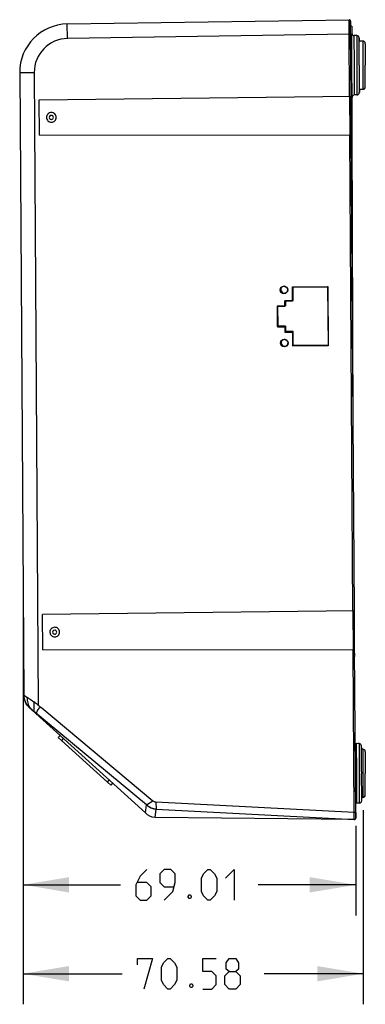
# Model space of a CAD drawing. Header units: inches. Extents: x 0 to 17, y 0 to 11.
# Tile 13 of 35: x 7.8 to 9.2, y 3.1 to 7.1. Entities that reach past the tile are written whole.
import ezdxf

# ---------------------------------------------------------------- set-up
doc = ezdxf.new("R2010")
doc.units = ezdxf.units.IN
doc.header["$LTSCALE"] = 0.935
doc.header["$MEASUREMENT"] = 0
doc.layers.get('0').update_dxf_attribs({"linetype": 'CONTINUOUS'})
doc.styles.add('TEXTSTYLE_2', font='txt', dxfattribs={"width": 0.8})
doc.dimstyles.new('DIMSTYLE_1', dxfattribs={"dimtxt": 0.125, "dimasz": 0.1875, "dimexe": 0.125, "dimexo": 0.0625, "dimgap": 0.0625, "dimtad": 0, "dimtih": 1, "dimtoh": 1, "dimlfac": 2, "dimzin": 4, "dimdsep": 46, "dimtxsty": 'TEXTSTYLE_2', "dimblk": '_FILLED', "dimblk1": '_FILLED', "dimblk2": '_FILLED', "dimcen": 0.09, "dimazin": 1, "dimtfac": 1, "dimtofl": 0, "dimtmove": 0, "dimatfit": 3, "dimldrblk": '_FILLED', "dimfxl": 1, "dimtolj": 1, "dimtzin": 4, "dimarcsym": 0})

# ---------------------------------------------------------------- blocks, each defined once
blk = doc.blocks.new('_FILLED')
at = {"color": 0, "linetype": 'ByBlock'}
blk.add_solid([(0, 0), (-1, 0.167), (-1, -0.167)], dxfattribs=at)
blk = doc.blocks.new('*D3')
at = {"color": 2, "linetype": 'Continuous', "transparency": 16777216}
for p, q in [((7.808, 4.7419), (7.808, 3.4745)), ((9.1666, 3.8399), (9.1666, 3.4745)), ((7.808, 3.5995), (8.2061, 3.5995)), ((9.1666, 3.5995), (8.7686, 3.5995))]:
    blk.add_line(p, q, dxfattribs=at)
at = {"color": 2, "linetype": 'Continuous', "transparency": 16777216, "xscale": 0.1875, "yscale": 0.1875, "zscale": 0.1875, "rotation": 180}
blk.add_blockref('_FILLED', (7.808, 3.5995), dxfattribs=at)
at = {"color": 2, "linetype": 'Continuous', "transparency": 16777216, "xscale": 0.1875, "yscale": 0.1875, "zscale": 0.1875}
blk.add_blockref('_FILLED', (9.1666, 3.5995), dxfattribs=at)
at = {"color": 2, "linetype": 'Continuous', "transparency": 16777216, "insert": (8.4873, 3.662), "char_height": 0.125, "width": 0.65625, "attachment_point": 2, "line_spacing_factor": 0.9, "style": 'TEXTSTYLE_2'}
blk.add_mtext('{\\ftxt;\\W0.0001;\\H0.0001;\\~}{\\ftxt;\\W3.5;\\H0.125; }{\\ftxt;\\W0.0001;\\H0.0001;\\~}', dxfattribs=at)
blk = doc.blocks.new('*D4')
at = {"color": 2, "linetype": 'Continuous', "transparency": 16777216}
for p, q in [((7.8078, 4.7803), (7.8078, 3.1113)), ((9.1972, 3.904), (9.1972, 3.1113)), ((7.8078, 3.2363), (8.2123, 3.2363)), ((9.1972, 3.2363), (8.7927, 3.2363))]:
    blk.add_line(p, q, dxfattribs=at)
at = {"color": 2, "linetype": 'Continuous', "transparency": 16777216, "xscale": 0.1875, "yscale": 0.1875, "zscale": 0.1875, "rotation": 180}
blk.add_blockref('_FILLED', (7.8078, 3.2363), dxfattribs=at)
at = {"color": 2, "linetype": 'Continuous', "transparency": 16777216, "xscale": 0.1875, "yscale": 0.1875, "zscale": 0.1875}
blk.add_blockref('_FILLED', (9.1972, 3.2363), dxfattribs=at)
at = {"color": 2, "linetype": 'Continuous', "transparency": 16777216, "insert": (8.5025, 3.2988), "char_height": 0.125, "width": 0.683036, "attachment_point": 2, "line_spacing_factor": 0.9, "style": 'TEXTSTYLE_2'}
blk.add_mtext('{\\ftxt;\\W0.0001;\\H0.0001;\\~}{\\ftxt;\\W3.6428571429;\\H0.125; }{\\ftxt;\\W0.0001;\\H0.0001;\\~}', dxfattribs=at)

msp = doc.modelspace()

# ---------------------------------------------------------------- linework, layer by layer
at = {"color": 6, "linetype": 'Continuous'}
for p, q in [((7.9887, 7.1163), (9.1395, 7.1338)), ((9.1399, 7.0746), (9.1395, 7.1338)), ((9.1457, 7.1073), (9.1455, 7.1279)), ((9.1455, 7.1279), (9.1456, 7.1279)), ((9.1456, 7.1279), (9.1457, 7.1073)), ((7.9896, 7.057), (7.9887, 7.1163)), ((9.1459, 7.0745), (9.1457, 7.1073)), ((9.1399, 7.0746), (7.9896, 7.057)), ((9.1416, 6.8216), (9.1399, 7.0746)), ((9.1399, 7.0746), (9.1459, 7.0745)), ((9.1475, 6.8218), (9.1459, 7.0745)), ((7.7942, 6.9175), (7.8535, 6.9179)), ((7.7942, 6.9175), (7.8108, 4.3741)), ((7.8535, 6.9179), (7.8703, 4.3334)), ((7.8739, 6.8067), (9.1475, 6.8217)), ((7.8749, 6.6621), (7.8739, 6.8067)), ((9.1416, 6.8216), (9.1427, 6.6637)), ((9.1486, 6.6636), (9.1475, 6.8218)), ((7.8749, 6.6621), (9.1485, 6.6637)), ((9.1553, 4.7186), (9.1426, 6.6637)), ((9.1612, 4.7188), (9.1485, 6.6636)), ((8.908, 6.0428), (9.0526, 6.0437)), ((8.908, 6.0428), (8.9084, 5.9855)), ((8.9088, 6.0421), (8.908, 6.0428)), ((8.9088, 6.0421), (9.0519, 6.043)), ((8.9091, 5.9848), (8.9088, 6.0421)), ((9.0519, 6.043), (9.0526, 6.0437)), ((9.0519, 6.043), (9.0535, 5.8021)), ((9.0526, 6.0437), (9.0542, 5.8014)), ((8.877, 5.9636), (8.8464, 5.9634)), ((8.8464, 5.9634), (8.8469, 5.8791)), ((8.8471, 5.9627), (8.8464, 5.9634)), ((8.8471, 5.9627), (8.8777, 5.9629)), ((8.8476, 5.8798), (8.8471, 5.9627)), ((8.9084, 5.9855), (8.8768, 5.9853)), ((8.8768, 5.9853), (8.877, 5.9636)), ((8.8775, 5.9846), (8.8768, 5.9853)), ((8.8777, 5.9629), (8.877, 5.9636)), ((8.8775, 5.9846), (8.9091, 5.9848)), ((8.8777, 5.9629), (8.8775, 5.9846)), ((8.9091, 5.9848), (8.9084, 5.9855)), ((8.8476, 5.8798), (8.8469, 5.8791)), ((8.8469, 5.8791), (8.8775, 5.8793)), ((8.8782, 5.88), (8.8476, 5.8798)), ((8.8782, 5.88), (8.8775, 5.8793)), ((8.8775, 5.8793), (8.8777, 5.8575)), ((8.8784, 5.8583), (8.8782, 5.88)), ((8.8784, 5.8583), (8.8777, 5.8575)), ((8.8777, 5.8575), (8.9092, 5.8578)), ((8.91, 5.8585), (8.8784, 5.8583)), ((8.91, 5.8585), (8.9092, 5.8578)), ((8.9092, 5.8578), (8.9096, 5.8005)), ((8.9103, 5.8012), (8.91, 5.8585)), ((9.0542, 5.8014), (8.9096, 5.8005)), ((8.9103, 5.8012), (8.9096, 5.8005)), ((9.0535, 5.8021), (8.9103, 5.8012)), ((9.0542, 5.8014), (9.0535, 5.8021)), ((9.1612, 4.7187), (7.8877, 4.7037)), ((9.1554, 4.7186), (9.1564, 4.5607)), ((9.1623, 4.5606), (9.1612, 4.7188)), ((7.8886, 4.5591), (7.8877, 4.7037)), ((7.8886, 4.5591), (9.1623, 4.5607)), ((9.1608, 3.8859), (9.1564, 4.5607)), ((9.1666, 3.8955), (9.1623, 4.5606)), ((9.1625, 4.5317), (9.1623, 4.5606)), ((7.8108, 4.3741), (7.8109, 4.3722)), ((7.8108, 4.3741), (7.8258, 4.3649)), ((7.8147, 4.3533), (7.8123, 4.3615)), ((7.8177, 4.3457), (7.8147, 4.3533)), ((7.8212, 4.3392), (7.8177, 4.3457)), ((7.8522, 4.3471), (7.8524, 4.3114)), ((7.8247, 4.3339), (7.8212, 4.3392)), ((7.8259, 4.3322), (7.8262, 4.3318)), ((7.8322, 4.3253), (7.8328, 4.3247)), ((7.8327, 4.3248), (7.8332, 4.3243)), ((7.8361, 4.3217), (7.8332, 4.3243)), ((7.8449, 4.3136), (7.8361, 4.3217)), ((7.8449, 4.3136), (8.3075, 3.8929)), ((7.8476, 4.3112), (7.8465, 4.3122)), ((7.8465, 4.3122), (7.8474, 4.3114)), ((7.848, 4.3108), (7.8507, 4.3086)), ((8.3121, 3.9263), (7.8507, 4.3086)), ((7.8524, 4.3114), (7.8523, 4.3082)), ((7.8523, 4.3082), (7.8523, 4.3073)), ((7.8779, 4.3272), (7.8841, 4.3221)), ((7.8841, 4.3221), (8.3383, 3.9431)), ((8.3121, 3.9263), (8.3383, 3.9431)), ((8.3075, 3.8929), (8.3121, 3.9263)), ((8.3121, 3.9263), (8.3135, 3.9252)), ((8.3137, 3.925), (8.3139, 3.9249)), ((8.3471, 3.8749), (8.3517, 3.9088)), ((8.3499, 3.9386), (9.1607, 3.8958)), ((8.3499, 3.9386), (8.3517, 3.9088)), ((8.3517, 3.9088), (9.1609, 3.8662)), ((9.1609, 3.8662), (8.3471, 3.8749)), ((9.1609, 3.8662), (9.1607, 3.8958)), ((9.1608, 3.8774), (9.1608, 3.8859)), ((9.1609, 3.8662), (9.1608, 3.8774)), ((9.1666, 3.8955), (9.1668, 3.8718)), ((9.1669, 3.8718), (9.1668, 3.8925)), ((9.1669, 3.8718), (9.1668, 3.8718))]:
    msp.add_line(p, q, dxfattribs=at)
at = {"color": 7, "linetype": 'Continuous'}
for p, q in [((9.1508, 7.1067), (9.1457, 7.1065)), ((9.1508, 7.1067), (9.1509, 7.074)), ((9.1509, 7.074), (9.1459, 7.074)), ((9.1562, 5.4853), (9.1509, 7.074)), ((9.1611, 6.9546), (9.1607, 7.069)), ((9.1708, 7.069), (9.1607, 7.069)), ((9.1708, 7.069), (9.1712, 6.9546)), ((9.1806, 7.0592), (9.1806, 7.0497)), ((9.1806, 7.0592), (9.1807, 7.0497)), ((9.181, 6.9478), (9.1806, 7.0585)), ((9.1957, 7.0464), (9.1806, 7.0464)), ((9.1957, 7.0464), (9.1957, 6.9477)), ((9.2056, 7.0357), (9.2056, 7.0366)), ((9.2056, 7.0357), (9.2056, 6.9477)), ((9.1611, 6.9477), (9.1611, 6.9546)), ((9.1615, 6.8263), (9.1611, 6.9477)), ((9.1712, 6.9546), (9.1712, 6.9477)), ((9.1712, 6.9477), (9.1716, 6.8265)), ((9.181, 6.9478), (9.1813, 6.8458)), ((9.1957, 6.9477), (9.1957, 6.849)), ((9.2056, 6.8589), (9.2056, 6.9477)), ((9.1516, 6.8659), (9.1472, 6.8659)), ((9.1957, 6.849), (9.1813, 6.849)), ((9.1813, 6.8458), (9.1813, 6.8364)), ((9.1814, 6.8458), (9.1814, 6.8364)), ((9.1716, 6.8265), (9.1615, 6.8263)), ((9.1488, 6.6221), (9.1524, 6.6222)), ((8.911, 5.9865), (8.9108, 6.0421)), ((8.8493, 5.8815), (8.8489, 5.9627)), ((8.8777, 5.9646), (8.8795, 5.9646)), ((8.8794, 5.9846), (8.8795, 5.9646)), ((8.9091, 5.9864), (8.911, 5.9865)), ((8.8799, 5.8817), (8.8493, 5.8815)), ((8.8799, 5.8817), (8.88, 5.8599)), ((8.9116, 5.8601), (8.88, 5.8599)), ((8.9118, 5.8028), (8.9116, 5.8601)), ((9.0534, 5.8035), (8.9118, 5.8028)), ((7.9514, 4.2013), (7.9591, 4.2098)), ((7.9646, 4.1893), (7.9514, 4.2013)), ((7.9722, 4.1978), (7.9646, 4.1893)), ((7.9646, 4.1893), (8.1528, 4.0189)), ((9.1805, 4.1761), (9.1704, 4.1762)), ((9.1708, 4.0617), (9.1704, 4.1762)), ((9.1805, 4.1762), (9.1755, 4.1762)), ((9.1805, 4.1762), (9.1805, 4.1761)), ((9.1805, 4.1761), (9.1808, 4.0617)), ((9.1906, 4.0612), (9.1903, 4.1663)), ((9.1903, 4.1604), (9.1903, 4.1663)), ((9.1904, 4.1569), (9.1903, 4.1635)), ((9.1903, 4.1604), (9.1904, 4.1569)), ((9.1955, 4.1537), (9.1903, 4.1536)), ((9.1955, 4.1537), (9.1957, 4.0549)), ((9.2054, 4.1429), (9.2054, 4.1438)), ((9.2054, 4.1429), (9.2056, 4.0549)), ((8.1528, 4.0189), (8.1601, 4.0269)), ((9.1708, 4.0548), (9.1708, 4.0617)), ((9.1712, 3.9335), (9.1708, 4.0548)), ((9.1808, 4.0617), (9.1809, 4.0549)), ((9.1809, 4.0549), (9.1813, 3.9336)), ((9.1906, 4.0612), (9.1907, 4.0549)), ((9.191, 3.953), (9.1907, 4.0549)), ((9.1957, 4.0549), (9.1959, 3.9562)), ((9.2058, 3.9661), (9.2056, 4.0549)), ((8.166, 4.007), (8.1528, 4.0189)), ((8.1732, 4.015), (8.166, 4.007)), ((9.1959, 3.9562), (9.191, 3.9562)), ((9.191, 3.9435), (9.191, 3.953)), ((9.1911, 3.9435), (9.191, 3.953)), ((9.1813, 3.9336), (9.1712, 3.9335))]:
    msp.add_line(p, q, dxfattribs=at)
at = {"color": 6, "linetype": 'Continuous'}
for points in [[(7.8123, 4.3615), (7.811, 4.3703), (7.8108, 4.3741)], [(7.8108, 4.3741), (7.8108, 4.3737), (7.8109, 4.3718), (7.811, 4.37), (7.8112, 4.3682), (7.8114, 4.3664), (7.8117, 4.3646), (7.812, 4.3628), (7.8124, 4.3611), (7.8128, 4.3594), (7.8133, 4.3577), (7.8137, 4.356), (7.8143, 4.3544), (7.8148, 4.3527), (7.8154, 4.3512), (7.816, 4.3496), (7.8167, 4.3481), (7.8173, 4.3466), (7.818, 4.3451), (7.8187, 4.3436), (7.8195, 4.3422), (7.8202, 4.3408), (7.821, 4.3395), (7.8218, 4.3382), (7.8226, 4.3369), (7.8235, 4.3356), (7.8243, 4.3344), (7.8252, 4.3332)], [(7.8109, 4.3722), (7.811, 4.3698), (7.8113, 4.3675), (7.8116, 4.3651), (7.812, 4.3628)], [(7.812, 4.3628), (7.8125, 4.3605), (7.8131, 4.3583), (7.8137, 4.356), (7.8144, 4.3539)], [(7.8144, 4.3539), (7.8152, 4.3517), (7.816, 4.3497), (7.8168, 4.3477), (7.8177, 4.3457), (7.8186, 4.3439), (7.8196, 4.3421), (7.8205, 4.3404)], [(7.8205, 4.3404), (7.8215, 4.3388), (7.8224, 4.3372), (7.8234, 4.3358), (7.8243, 4.3344)], [(7.8243, 4.3344), (7.8252, 4.3332), (7.8259, 4.3322)], [(7.8252, 4.3332), (7.826, 4.3321), (7.8269, 4.3309), (7.8278, 4.3299), (7.8287, 4.3288), (7.8296, 4.3278), (7.8305, 4.3269), (7.8314, 4.326), (7.8323, 4.3252)], [(7.826, 4.3321), (7.8274, 4.3304), (7.8286, 4.329), (7.8296, 4.3278), (7.8306, 4.3268), (7.8315, 4.3259)], [(7.8483, 4.3106), (7.848, 4.3109), (7.8476, 4.3112)], [(7.8478, 4.311), (7.8481, 4.3108), (7.8483, 4.3106)]]:
    msp.add_lwpolyline(points, dxfattribs=at)
at = {"color": 2, "linetype": 'Continuous'}
for points in [[(8.3132, 3.662), (8.2864, 3.6353), (8.2686, 3.5995), (8.2686, 3.5549), (8.2864, 3.537), (8.3132, 3.537), (8.3311, 3.5549), (8.3311, 3.5906), (8.3132, 3.6085), (8.2745, 3.6085)], [(8.3846, 3.537), (8.4203, 3.5728), (8.4293, 3.6085), (8.4293, 3.6442), (8.4114, 3.662), (8.3846, 3.662), (8.3668, 3.6442), (8.3668, 3.6085), (8.3846, 3.5906), (8.4233, 3.5906)], [(8.5364, 3.5728), (8.5364, 3.6263), (8.5453, 3.6442), (8.5632, 3.662), (8.5721, 3.662), (8.59, 3.6442), (8.5989, 3.6263), (8.5989, 3.5728), (8.59, 3.5549), (8.5721, 3.537), (8.5632, 3.537), (8.5453, 3.5549), (8.5364, 3.5728)], [(8.6346, 3.6263), (8.6703, 3.662), (8.6703, 3.537)], [(8.4918, 3.5579), (8.4947, 3.5519), (8.4947, 3.5489), (8.4918, 3.543), (8.4858, 3.543), (8.4828, 3.5489), (8.4828, 3.5519), (8.4858, 3.5579), (8.4918, 3.5579)], [(8.2748, 3.272), (8.2748, 3.2988), (8.3373, 3.2988), (8.3016, 3.1738)], [(8.373, 3.2095), (8.373, 3.2631), (8.382, 3.2809), (8.3998, 3.2988), (8.4087, 3.2988), (8.4266, 3.2809), (8.4355, 3.2631), (8.4355, 3.2095), (8.4266, 3.1917), (8.4087, 3.1738), (8.3998, 3.1738), (8.382, 3.1917), (8.373, 3.2095)], [(8.5427, 3.1738), (8.5784, 3.1738), (8.5962, 3.1917), (8.5962, 3.2274), (8.5784, 3.2452), (8.5427, 3.2452), (8.5427, 3.2988), (8.5962, 3.2988)], [(8.6498, 3.2452), (8.6379, 3.2542), (8.6379, 3.2809), (8.6498, 3.2988), (8.6766, 3.2988), (8.6885, 3.2809), (8.6885, 3.2542), (8.6766, 3.2452), (8.6945, 3.2274), (8.6945, 3.1917), (8.6766, 3.1738), (8.6498, 3.1738), (8.632, 3.1917)], [(8.632, 3.1917), (8.632, 3.2274), (8.6498, 3.2452), (8.6766, 3.2452)], [(8.498, 3.1946), (8.501, 3.1887), (8.501, 3.1857), (8.498, 3.1798), (8.4921, 3.1798), (8.4891, 3.1857), (8.4891, 3.1887), (8.4921, 3.1946), (8.498, 3.1946)]]:
    msp.add_lwpolyline(points, dxfattribs=at)
at = {"color": 6, "linetype": 'Continuous'}
for centre in [(8.8733, 6.03), (8.8747, 5.8128)]:
    msp.add_circle(centre, 0.0155, dxfattribs=at)
for centre, radius, start, end in [((9.1396, 7.1279), 0.00592, 0.3741, 90.874), ((9.1397, 7.1279), 0.00592, 0.3741, 90.874), ((9.1397, 7.1279), 0.00592, 0.3741, 90.874), ((9.1396, 7.1279), 0.00592, 0.3741, 90.874), ((7.9917, 6.9188), 0.1975, 90.8741, 180.3741), ((7.9917, 6.9188), 0.1382, 90.8741, 180.3741), ((7.9234, 6.7347), 0.00834, 89.7431, 271.005), ((7.9234, 6.7347), 0.00834, 270.9799, 89.7682), ((8.8733, 6.0301), 0.0147, 83.8501, 90.3637), ((8.8732, 6.0299), 0.0149, 67.9183, 83.8543), ((8.8747, 5.813), 0.0146, 85.5339, 90.3718), ((8.8747, 5.8126), 0.0149, 67.9265, 85.5141), ((7.9371, 4.6317), 0.00834, 89.7432, 271.005), ((7.9371, 4.6317), 0.00834, 270.9799, 89.7682), ((7.8868, 4.3572), 0.0603, 215.1779, 219.1843), ((7.9134, 4.3828), 0.0973, 226.6777, 227.0339), ((7.9163, 4.386), 0.1016, 227.0343, 227.4224), ((8.3895, 4.0187), 0.1205, 231.1541, 233.861), ((9.1612, 3.8718), 0.00558, 266.9845, 0.3761)]:
    msp.add_arc(centre, radius, start, end, dxfattribs=at)
at = {"color": 7, "linetype": 'Continuous'}
for centre, radius, start, end in [((9.1608, 7.0789), 0.00987, 180.1918, 269.6918), ((9.1707, 7.0591), 0.00987, 0.1918, 89.6918), ((9.1957, 7.0366), 0.00987, 0.0006, 90.0006), ((9.1957, 6.8589), 0.00987, 270.0006, 0.0006), ((9.1617, 6.8165), 0.00987, 90.6918, 180.1918), ((9.1617, 6.8165), 0.00987, 135.4418, 180.1918), ((9.1715, 6.8363), 0.00987, 270.6918, 0.1918), ((8.8753, 6.0317), 0.0148, 139.2593, 306.0785), ((8.8763, 5.8145), 0.0148, 142.238, 310.4872), ((9.1705, 4.1861), 0.00987, 234.0146, 269.6918), ((9.1804, 4.1663), 0.00987, 0.1918, 89.6918), ((9.1955, 4.1438), 0.00987, 0.1199, 90.1199), ((9.1812, 3.9435), 0.00987, 270.6918, 0.1918), ((9.1959, 3.9661), 0.00987, 270.1199, 0.1199), ((9.1714, 3.9236), 0.00987, 90.6918, 120.8473)]:
    msp.add_arc(centre, radius, start, end, dxfattribs=at)
at = {"color": 6, "linetype": 'Continuous'}
for points, knots in [([(7.9235, 6.7544), (7.9209, 6.7544), (7.9157, 6.7534), (7.9092, 6.7489), (7.9049, 6.7423), (7.9034, 6.7346), (7.905, 6.7268), (7.9094, 6.7203), (7.916, 6.7159), (7.9212, 6.7149), (7.9238, 6.715)], [0, 0, 0, 0, 0.125002, 0.249998, 0.374987, 0.499984, 0.624979, 0.749975, 0.874991, 1, 1, 1, 1]), ([(7.9238, 6.715), (7.9263, 6.715), (7.9315, 6.716), (7.938, 6.7205), (7.9424, 6.7271), (7.9439, 6.7348), (7.9423, 6.7426), (7.9379, 6.7491), (7.9313, 6.7535), (7.9261, 6.7545), (7.9235, 6.7544)], [0, 0, 0, 0, 0.125, 0.249997, 0.374998, 0.5, 0.625002, 0.750003, 0.875, 1, 1, 1, 1]), ([(8.8585, 6.0299), (8.8585, 6.0321), (8.8595, 6.0365), (8.8623, 6.0401), (8.864, 6.0415)], [0, 0, 0, 0, 0.500133, 1, 1, 1, 1]), ([(8.8788, 6.0437), (8.8815, 6.0426), (8.8862, 6.0388), (8.888, 6.033), (8.888, 6.0301)], [0, 0, 0, 0, 0.499898, 1, 1, 1, 1]), ([(8.8734, 6.0152), (8.8696, 6.0152), (8.8617, 6.0183), (8.8585, 6.0261), (8.8585, 6.0299)], [0, 0, 0, 0, 0.499994, 1, 1, 1, 1]), ([(8.888, 6.0301), (8.8881, 6.0282), (8.8873, 6.0244), (8.8853, 6.0212), (8.884, 6.0198)], [0, 0, 0, 0, 0.499993, 1, 1, 1, 1]), ([(8.8599, 5.8127), (8.8599, 5.8147), (8.8607, 5.8188), (8.8631, 5.8222), (8.8646, 5.8236)], [0, 0, 0, 0, 0.500067, 1, 1, 1, 1]), ([(8.8748, 5.798), (8.871, 5.798), (8.8631, 5.8011), (8.8599, 5.8089), (8.8599, 5.8127)], [0, 0, 0, 0, 0.499994, 1, 1, 1, 1]), ([(8.8646, 5.8236), (8.8659, 5.8248), (8.8691, 5.8268), (8.8728, 5.8276), (8.8746, 5.8276)], [0, 0, 0, 0, 0.500047, 1, 1, 1, 1]), ([(8.8803, 5.8265), (8.8829, 5.8254), (8.8877, 5.8216), (8.8894, 5.8158), (8.8895, 5.8129)], [0, 0, 0, 0, 0.499898, 1, 1, 1, 1]), ([(7.9372, 4.6515), (7.9347, 4.6515), (7.9295, 4.6504), (7.9229, 4.646), (7.9186, 4.6394), (7.9171, 4.6316), (7.9187, 4.6239), (7.9231, 4.6173), (7.9297, 4.613), (7.9349, 4.612), (7.9375, 4.612)], [0, 0, 0, 0, 0.125002, 0.249998, 0.374987, 0.499984, 0.624979, 0.749975, 0.874991, 1, 1, 1, 1]), ([(7.9375, 4.612), (7.9401, 4.612), (7.9452, 4.6131), (7.9518, 4.6175), (7.9561, 4.6241), (7.9576, 4.6319), (7.956, 4.6396), (7.9516, 4.6462), (7.945, 4.6505), (7.9398, 4.6515), (7.9372, 4.6515)], [0, 0, 0, 0, 0.125, 0.249997, 0.374998, 0.5, 0.625002, 0.750003, 0.875, 1, 1, 1, 1]), ([(7.8375, 4.3224), (7.8333, 4.3284), (7.8272, 4.3424), (7.8259, 4.3574), (7.8258, 4.3649)], [0, 0, 0, 0, 0.489851, 1, 1, 1, 1]), ([(7.8258, 4.3649), (7.8278, 4.3637), (7.8368, 4.3579), (7.8455, 4.3519), (7.8522, 4.3471)], [0, 0, 0, 0, 0.221573, 1, 1, 1, 1]), ([(7.8703, 4.3334), (7.8688, 4.3346), (7.8629, 4.3392), (7.8568, 4.3437), (7.8522, 4.3471)], [0, 0, 0, 0, 0.252413, 1, 1, 1, 1]), ([(7.8636, 4.2979), (7.8633, 4.2982), (7.8631, 4.2993), (7.8633, 4.3012), (7.864, 4.304), (7.866, 4.3092), (7.8704, 4.3173), (7.8751, 4.3237), (7.8779, 4.3272)], [0, 0, 0, 0, 0.032135, 0.090234, 0.176046, 0.289104, 0.593802, 1, 1, 1, 1]), ([(8.3135, 3.9252), (8.319, 3.9209), (8.3311, 3.9138), (8.3447, 3.9092), (8.3517, 3.9088)], [0, 0, 0, 0, 0.500698, 1, 1, 1, 1]), ([(8.3184, 3.9214), (8.3231, 3.918), (8.3335, 3.9117), (8.3455, 3.9091), (8.3517, 3.9088)], [0, 0, 0, 0, 0.484945, 1, 1, 1, 1]), ([(9.1607, 3.8958), (9.1615, 3.8959), (9.1626, 3.8958), (9.1641, 3.8958), (9.165, 3.8957), (9.1657, 3.8956), (9.1663, 3.8956), (9.1665, 3.8955), (9.1666, 3.8956), (9.1666, 3.8955)], [0, 0, 0, 0, 0.397405, 0.58337, 0.744083, 0.865698, 0.946134, 0.988054, 1, 1, 1, 1])]:
    msp.add_open_spline(points, degree=3, knots=knots, dxfattribs=at)
for points in [[(8.864, 6.0415), (8.8665, 6.0435), (8.8699, 6.0448), (8.8732, 6.0448)], [(8.879, 6.0164), (8.8772, 6.0157), (8.8753, 6.0152), (8.8734, 6.0152)], [(8.884, 6.0198), (8.8826, 6.0184), (8.8809, 6.0172), (8.879, 6.0164)], [(8.8804, 5.7992), (8.8787, 5.7984), (8.8767, 5.798), (8.8748, 5.798)], [(8.8859, 5.8032), (8.8845, 5.8015), (8.8825, 5.8001), (8.8804, 5.7992)], [(8.8895, 5.8129), (8.8895, 5.8095), (8.8882, 5.8058), (8.8859, 5.8032)], [(7.8467, 4.3121), (7.8443, 4.3143), (7.8421, 4.3166), (7.8401, 4.3191)], [(7.8703, 4.3334), (7.8731, 4.3316), (7.8755, 4.3293), (7.8779, 4.3272)], [(8.3383, 3.9431), (8.3415, 3.9405), (8.3457, 3.9388), (8.3499, 3.9386)], [(8.3471, 3.8749), (8.3305, 3.8751), (8.3202, 3.8813), (8.3075, 3.8929)]]:
    msp.add_open_spline(points, degree=3, dxfattribs=at)

# ---------------------------------------------------------------- dimensions: what is measured, and where the dimension line sits
at = {"color": 2, "linetype": 'Continuous'}
for base, p1, p2, text, picture, middle in [((7.8078, 3.2363), (9.1972, 3.9665), (7.8078, 4.8428), '{\\ftxt;\\W0.0001;\\H0.0001;\\~}{\\ftxt;\\W3.6428571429;\\H0.125; }{\\ftxt;\\W0.0001;\\H0.0001;\\~}', '*D4', (8.4846, 3.2363)), ((7.808, 3.5995), (9.1666, 3.9024), (7.808, 4.8044), '{\\ftxt;\\W0.0001;\\H0.0001;\\~}{\\ftxt;\\W3.5;\\H0.125; }{\\ftxt;\\W0.0001;\\H0.0001;\\~}', '*D3', (8.4694, 3.5995))]:
    dim = msp.add_linear_dim(base=base, p1=p1, p2=p2, angle=180, text=text, dimstyle='DIMSTYLE_1', dxfattribs=at)
    dim.commit()
    dim.dimension.update_dxf_attribs({"geometry": picture, "text_midpoint": middle, "dimtype": 160})

doc.saveas('drawing.dxf')
